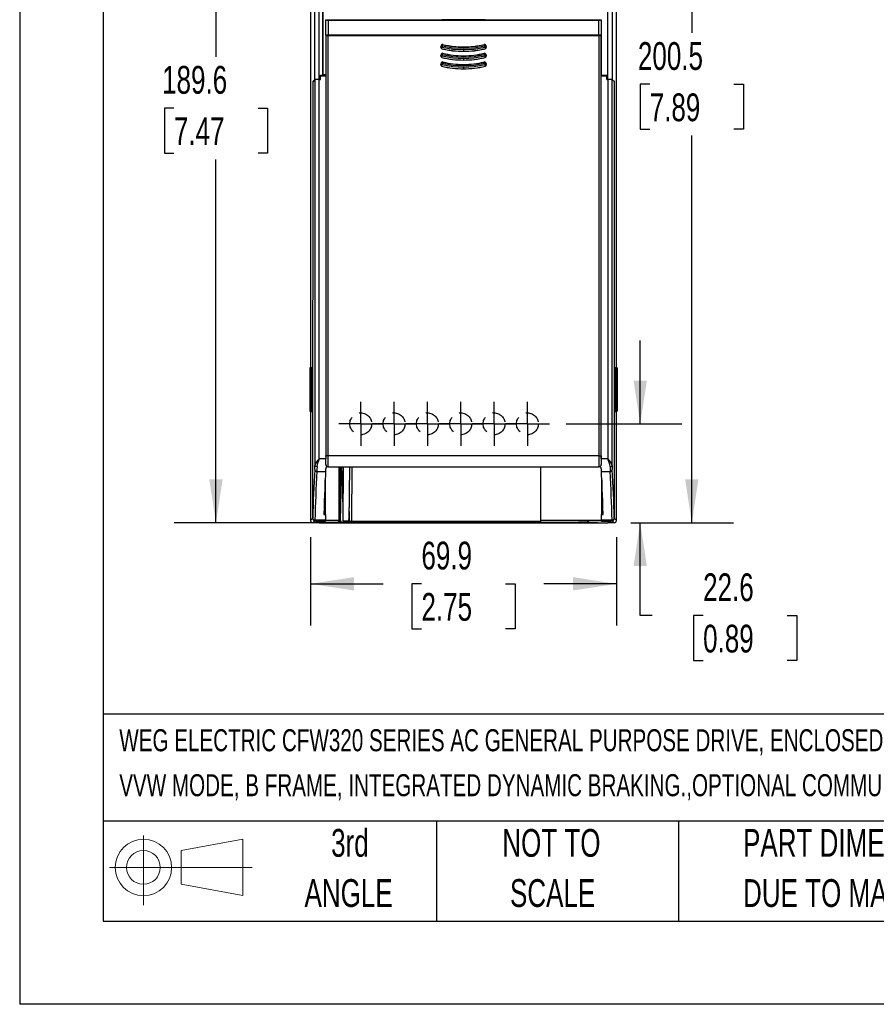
# Model space of a CAD drawing. Header units: millimetres. Extents: x 0 to 838, y 0 to 648.
# Tile 1 of 45: x 0 to 196, y 0 to 225. Entities that reach past the tile are written whole.
import ezdxf

# ---------------------------------------------------------------- set-up
doc = ezdxf.new("R2010")
doc.units = ezdxf.units.MM
doc.header["$LTSCALE"] = 3
doc.linetypes.add('CENTERX2', pattern=[20.32, 12.7, -2.54, 2.54, -2.54])
doc.linetypes.add('HIDDEN', pattern=[1.905, 1.27, -0.635])
for name, color, linetype in [('CENTER', 40, 'CENTERX2'), ('HIDDEN', 102, 'HIDDEN'), ('SLD-DEFPOINTS', 7, 'Continuous')]:
    doc.layers.add(name, color=color, linetype=linetype)
doc.layers.add('DIMENSIONS', color=140, linetype='Continuous', lineweight=25)
doc.layers.add('TEXT', color=140, linetype='Continuous', lineweight=25)
doc.styles.add('SLDTEXTSTYLE0', font='TXT', dxfattribs={"width": 0.7})
doc.dimstyles.new('SLDDIMSTYLE0', dxfattribs={"dimtxt": 6.474023, "dimasz": 9.906, "dimexe": 0, "dimexo": 0.0625, "dimgap": 1.618506, "dimtad": 0, "dimtih": 1, "dimtoh": 1, "dimrnd": 1e-09, "dimzin": 12, "dimdsep": 46, "dimtxsty": 'SLDTEXTSTYLE0', "dimsah": 1, "dimcen": 0.09, "dimadec": 0, "dimazin": 3, "dimtfac": 1, "dimtofl": 0, "dimtmove": 0, "dimatfit": 3, "dimfxl": 0, "dimfrac": 2, "dimtolj": 1, "dimtzin": 12, "dimarcsym": 0})
doc.dimstyles.new('SLDDIMSTYLE1', dxfattribs={"dimtxt": 6.474023, "dimasz": 9.906, "dimexe": 0, "dimexo": 0.0625, "dimgap": 1.618506, "dimtad": 0, "dimtih": 1, "dimtoh": 1, "dimrnd": 1e-09, "dimzin": 12, "dimdsep": 46, "dimtxsty": 'SLDTEXTSTYLE0', "dimsah": 1, "dimcen": 0.09, "dimadec": 0, "dimazin": 3, "dimtfac": 1, "dimtmove": 0, "dimatfit": 0, "dimfxl": 0, "dimfrac": 2, "dimtolj": 1, "dimtzin": 12, "dimarcsym": 0})

# ---------------------------------------------------------------- blocks, each defined once
blk = doc.blocks.new('Block11')
at = {"color": 7, "linetype": 'Continuous', "lineweight": 18}
for p, q in [((7.77, 15.93), (7.77, 0)), ((16.44, 12.5), (30.53, 15.1)), ((30.53, 15.1), (30.53, 2.19)), ((16.44, 4.79), (16.44, 12.5)), ((0, 8.65), (32.62, 8.65)), ((16.44, 4.79), (30.53, 2.19))]:
    blk.add_line(p, q, dxfattribs=at)
for radius in [6.45, 3.86]:
    blk.add_circle((7.77, 8.65), radius, dxfattribs=at)
blk = doc.blocks.new('Block12')
at = {"layer": 'SLD-DEFPOINTS'}
blk.add_blockref('Block11', (0, 0), dxfattribs=at)
blk = doc.blocks.new('SW_NOTE_0')
at = {"layer": 'TEXT', "color": 0, "linetype": 'CENTERX2', "lineweight": 18, "attachment_point": 1, "style": 'SLDTEXTSTYLE0'}
for s, insert, char_height in [('WEG ELECTRIC CFW320 SERIES AC GENERAL PURPOSE DRIVE, ENCLOSED, 460 VAC, 2HP WITH 3-PHASE INPUT, SVC, V/Hz OR', (0, 6.49), 5.03477), ('VVW MODE, B FRAME, INTEGRATED DYNAMIC BRAKING.,OPTIONAL COMMUNICATION AND I/O MODULES AVAILABLE', (0, -3.79), 5.0348)]:
    blk.add_mtext(s, dxfattribs=dict(at, insert=insert, char_height=char_height))
blk = doc.blocks.new('SW_NOTE_0_3')
at = {"layer": 'TEXT', "color": 0, "linetype": 'CENTERX2', "lineweight": 18, "char_height": 6.35, "attachment_point": 1, "style": 'SLDTEXTSTYLE0'}
for s, insert in [('PART DIMENSIONS MAY DIFFER SLIGHTLY', (0, 8.19)), ("DUE TO MANUFACTURER'S VARIANCES", (0, -3.28))]:
    blk.add_mtext(s, dxfattribs=dict(at, insert=insert))
blk = doc.blocks.new('SW_NOTE_0_4')
at = {"layer": 'TEXT', "color": 0, "linetype": 'CENTERX2', "lineweight": 18, "char_height": 6.35, "attachment_point": 2, "style": 'SLDTEXTSTYLE0'}
for s, insert in [('NOT TO', (15.78, 8.19)), ('SCALE', (16.06, -3.28))]:
    blk.add_mtext(s, dxfattribs=dict(at, insert=insert))
blk = doc.blocks.new('SW_NOTE_0_5')
at = {"layer": 'TEXT', "color": 0, "linetype": 'CENTERX2', "lineweight": 18, "char_height": 6.35, "attachment_point": 2, "style": 'SLDTEXTSTYLE0'}
for s, insert in [('3rd', (6.95, 8.19)), ('ANGLE', (6.65, -3.28))]:
    blk.add_mtext(s, dxfattribs=dict(at, insert=insert))
blk = doc.blocks.new('_D')
at = {"layer": 'DIMENSIONS'}
for p, q in [((107.22, 299.76), (35.35, 299.76)), ((44.87, 299.76), (44.87, 216.69)), ((35.25, 204.95), (33.08, 204.95)), ((33.08, 204.95), (33.08, 194.66)), ((54.49, 204.95), (56.67, 204.95)), ((56.67, 204.95), (56.67, 194.66)), ((33.08, 194.66), (35.25, 194.66)), ((56.67, 194.66), (54.49, 194.66)), ((44.87, 110.14), (44.87, 193.21)), ((132.12, 110.14), (35.35, 110.14))]:
    blk.add_line(p, q, dxfattribs=at)
for points in [[(44.87, 299.76), (43.35, 289.85), (46.4, 289.85)], [(44.87, 110.14), (46.4, 120.05), (43.35, 120.05)]]:
    blk.add_solid(points, dxfattribs=at)
at = {"layer": 'DIMENSIONS', "char_height": 6.35, "attachment_point": 1, "style": 'SLDTEXTSTYLE0'}
for s, insert in [('189.6', (32.56, 214.59)), ('7.47', (35.25, 202.85))]:
    blk.add_mtext(s, dxfattribs=dict(at, insert=insert))
blk = doc.blocks.new('_D_1')
at = {"layer": 'DIMENSIONS'}
for p, q in [((141.85, 132.74), (141.85, 151.79)), ((124.92, 132.74), (151.38, 132.74)), ((139.74, 110.14), (151.38, 110.14)), ((141.85, 88.92), (141.85, 110.14)), ((144.56, 88.92), (141.85, 88.92)), ((156.23, 88.92), (154.05, 88.92)), ((154.05, 88.92), (154.05, 78.63)), ((175.47, 88.92), (177.64, 88.92)), ((177.64, 88.92), (177.64, 78.63)), ((154.05, 78.63), (156.23, 78.63)), ((177.64, 78.63), (175.47, 78.63))]:
    blk.add_line(p, q, dxfattribs=at)
for points in [[(141.85, 132.74), (143.38, 142.65), (140.33, 142.65)], [(141.85, 110.14), (140.33, 100.23), (143.38, 100.23)]]:
    blk.add_solid(points, dxfattribs=at)
at = {"layer": 'DIMENSIONS', "char_height": 6.35, "attachment_point": 1, "style": 'SLDTEXTSTYLE0'}
for s, insert in [('22.6', (156.23, 98.55)), ('0.89', (156.23, 86.81))]:
    blk.add_mtext(s, dxfattribs=dict(at, insert=insert))
blk = doc.blocks.new('_D_2')
at = {"layer": 'DIMENSIONS'}
for p, q in [((66.49, 106.83), (66.49, 86.64)), ((136.43, 106.83), (136.43, 86.64)), ((66.49, 96.16), (83.07, 96.16)), ((91.84, 96.16), (89.67, 96.16)), ((89.67, 96.16), (89.67, 85.87)), ((111.08, 96.16), (113.25, 96.16)), ((113.25, 96.16), (113.25, 85.87)), ((136.43, 96.16), (119.85, 96.16)), ((89.67, 85.87), (91.84, 85.87)), ((113.25, 85.87), (111.08, 85.87))]:
    blk.add_line(p, q, dxfattribs=at)
for points in [[(66.49, 96.16), (76.4, 94.64), (76.4, 97.68)], [(136.43, 96.16), (126.52, 97.68), (126.52, 94.64)]]:
    blk.add_solid(points, dxfattribs=at)
at = {"layer": 'DIMENSIONS', "char_height": 6.35, "attachment_point": 1, "style": 'SLDTEXTSTYLE0'}
for s, insert in [('69.9', (91.84, 105.8)), ('2.75', (91.84, 94.06))]:
    blk.add_mtext(s, dxfattribs=dict(at, insert=insert))
blk = doc.blocks.new('_D_3')
at = {"layer": 'DIMENSIONS'}
for p, q in [((111.97, 310.66), (163.17, 310.66)), ((153.64, 310.66), (153.64, 222.14)), ((144.02, 210.4), (141.85, 210.4)), ((141.85, 210.4), (141.85, 200.11)), ((163.26, 210.4), (165.44, 210.4)), ((165.44, 210.4), (165.44, 200.11)), ((141.85, 200.11), (144.02, 200.11)), ((153.64, 110.14), (153.64, 198.66)), ((165.44, 200.11), (163.26, 200.11)), ((139.74, 110.14), (163.17, 110.14))]:
    blk.add_line(p, q, dxfattribs=at)
for points in [[(153.64, 310.66), (152.12, 300.75), (155.17, 300.75)], [(153.64, 110.14), (155.17, 120.05), (152.12, 120.05)]]:
    blk.add_solid(points, dxfattribs=at)
at = {"layer": 'DIMENSIONS', "char_height": 6.35, "attachment_point": 1, "style": 'SLDTEXTSTYLE0'}
for s, insert in [('200.5', (141.33, 220.03)), ('7.89', (144.02, 208.3))]:
    blk.add_mtext(s, dxfattribs=dict(at, insert=insert))
blk = doc.blocks.new('SW_CENTERMARKSYMBOL_6')
at = {"layer": 'CENTER', "color": 0}
for p, q in [((0, 2.54), (0, 5.04)), ((0, 0), (0, 2.54)), ((-2.54, 0), (-5.04, 0)), ((0, 0), (-2.54, 0)), ((0, 0), (0, -2.54)), ((0, 0), (2.54, 0)), ((2.54, 0), (5.04, 0)), ((0, -2.54), (0, -5.04))]:
    blk.add_line(p, q, dxfattribs=at)
blk = doc.blocks.new('SW_CENTERMARKSYMBOL_7')
at = {"layer": 'CENTER', "color": 0}
for p, q in [((0, 2.54), (0, 5.04)), ((0, 0), (0, 2.54)), ((-2.54, 0), (-5.04, 0)), ((0, 0), (-2.54, 0)), ((0, 0), (0, -2.54)), ((0, 0), (2.54, 0)), ((2.54, 0), (5.04, 0)), ((0, -2.54), (0, -5.04))]:
    blk.add_line(p, q, dxfattribs=at)
blk = doc.blocks.new('SW_CENTERMARKSYMBOL_8')
at = {"layer": 'CENTER', "color": 0}
for p, q in [((0, 2.54), (0, 5.04)), ((0, 0), (0, 2.54)), ((-2.54, 0), (-5.04, 0)), ((0, 0), (-2.54, 0)), ((0, 0), (0, -2.54)), ((0, 0), (2.54, 0)), ((2.54, 0), (5.04, 0)), ((0, -2.54), (0, -5.04))]:
    blk.add_line(p, q, dxfattribs=at)
blk = doc.blocks.new('SW_CENTERMARKSYMBOL_9')
at = {"layer": 'CENTER', "color": 0}
for p, q in [((0, 2.54), (0, 5.04)), ((0, 0), (0, 2.54)), ((-2.54, 0), (-5.04, 0)), ((0, 0), (-2.54, 0)), ((0, 0), (0, -2.54)), ((0, 0), (2.54, 0)), ((2.54, 0), (5.04, 0)), ((0, -2.54), (0, -5.04))]:
    blk.add_line(p, q, dxfattribs=at)
blk = doc.blocks.new('SW_CENTERMARKSYMBOL_10')
at = {"layer": 'CENTER', "color": 0}
for p, q in [((0, 2.54), (0, 5.04)), ((0, 0), (0, 2.54)), ((-2.54, 0), (-5.04, 0)), ((0, 0), (-2.54, 0)), ((0, 0), (0, -2.54)), ((0, 0), (2.54, 0)), ((2.54, 0), (5.04, 0)), ((0, -2.54), (0, -5.04))]:
    blk.add_line(p, q, dxfattribs=at)
blk = doc.blocks.new('SW_CENTERMARKSYMBOL_11')
at = {"layer": 'CENTER', "color": 0}
for p, q in [((0, 2.54), (0, 5.04)), ((0, 0), (0, 2.54)), ((-2.54, 0), (-5.04, 0)), ((0, 0), (-2.54, 0)), ((0, 0), (0, -2.54)), ((0, 0), (2.54, 0)), ((2.54, 0), (5.04, 0)), ((0, -2.54), (0, -5.04))]:
    blk.add_line(p, q, dxfattribs=at)

msp = doc.modelspace()

# ---------------------------------------------------------------- linework, layer by layer
at = {"color": 7, "linetype": 'Continuous'}
for p in [(0.007, 647.708), (838.207, 0.008)]:
    msp.add_line(p, (0.007, 0.008), dxfattribs=at)
for p, q in [((66.49, 286.643), (66.49, 145.517)), ((136.429, 145.517), (136.429, 286.643)), ((69.285, 212.523), (69.285, 271.744)), ((69.303, 271.743), (69.303, 212.541)), ((67.468, 211.493), (67.468, 252.359)), ((68.468, 211.51), (68.472, 252.851)), ((134.451, 211.51), (134.449, 252.608)), ((135.451, 252.359), (135.451, 211.493)), ((132.38, 225.228), (132.38, 225.102)), ((69.977, 225.102), (69.995, 225.093)), ((69.977, 225.102), (96.477, 225.102)), ((69.977, 221.619), (69.977, 225.102)), ((69.995, 221.628), (69.995, 225.093)), ((70.495, 225.089), (70.495, 221.632)), ((70.495, 225.089), (132.425, 225.089)), ((96.49, 225.095), (96.477, 225.102)), ((106.429, 225.095), (96.49, 225.095)), ((106.442, 225.102), (106.429, 225.095)), ((106.442, 225.102), (132.38, 225.102)), ((132.38, 225.11), (132.96, 225.11)), ((132.425, 221.632), (132.425, 225.089)), ((132.925, 225.093), (132.96, 225.11)), ((132.925, 225.093), (132.925, 221.628)), ((132.96, 225.11), (132.96, 221.61)), ((69.977, 221.619), (69.995, 221.628)), ((96.477, 221.619), (69.977, 221.619)), ((70.007, 221.552), (70.025, 221.543)), ((70.025, 221.543), (70.025, 125.447)), ((132.425, 221.632), (70.495, 221.632)), ((70.525, 125.447), (70.525, 221.539)), ((70.525, 221.539), (132.395, 221.539)), ((97.442, 221.552), (82.477, 221.552)), ((96.477, 221.619), (96.482, 221.622)), ((96.482, 221.622), (106.437, 221.622)), ((120.442, 221.552), (105.477, 221.552)), ((106.437, 221.622), (106.442, 221.619)), ((132.38, 221.619), (106.442, 221.619)), ((132.38, 221.552), (132.38, 221.619)), ((132.38, 221.602), (132.951, 221.602)), ((132.93, 221.56), (132.38, 221.56)), ((132.395, 221.539), (132.395, 125.447)), ((132.895, 221.543), (132.93, 221.56)), ((132.895, 125.447), (132.895, 221.543)), ((132.96, 221.61), (132.925, 221.628)), ((132.93, 212.36), (132.93, 221.56)), ((132.96, 221.61), (132.951, 221.602)), ((132.951, 212.493), (132.951, 221.602)), ((132.96, 221.61), (132.96, 212.51)), ((96.385, 219.272), (96.285, 218.884)), ((96.299, 218.893), (96.285, 218.884)), ((96.299, 218.893), (96.393, 219.259)), ((96.589, 218.818), (96.299, 218.893)), ((96.393, 219.259), (96.385, 219.272)), ((96.683, 219.184), (96.393, 219.259)), ((96.504, 218.518), (96.518, 218.526)), ((96.518, 218.526), (96.589, 218.818)), ((96.683, 219.184), (96.589, 218.818)), ((96.683, 219.184), (96.754, 219.475)), ((96.754, 219.475), (96.746, 219.489)), ((101.46, 218.925), (101.46, 218.914)), ((106.173, 219.489), (106.165, 219.475)), ((106.236, 219.184), (106.165, 219.475)), ((106.236, 219.184), (106.33, 218.818)), ((106.33, 218.818), (106.62, 218.893)), ((106.401, 218.526), (106.415, 218.518)), ((106.526, 219.259), (106.534, 219.272)), ((106.526, 219.259), (106.62, 218.893)), ((106.634, 218.884), (106.534, 219.272)), ((106.62, 218.893), (106.634, 218.884)), ((96.385, 217.272), (96.285, 216.884)), ((96.299, 216.893), (96.285, 216.884)), ((96.299, 216.893), (96.393, 217.259)), ((96.589, 216.818), (96.299, 216.893)), ((96.393, 217.259), (96.385, 217.272)), ((96.683, 217.184), (96.393, 217.259)), ((96.504, 216.518), (96.518, 216.526)), ((96.518, 216.526), (96.589, 216.818)), ((96.683, 217.184), (96.589, 216.818)), ((96.683, 217.184), (96.754, 217.475)), ((96.754, 217.475), (96.746, 217.489)), ((101.46, 216.925), (101.46, 216.914)), ((106.173, 217.489), (106.165, 217.475)), ((106.236, 217.184), (106.165, 217.475)), ((106.236, 217.184), (106.33, 216.818)), ((106.33, 216.818), (106.62, 216.893)), ((106.401, 216.526), (106.415, 216.518)), ((106.526, 217.259), (106.534, 217.272)), ((106.526, 217.259), (106.62, 216.893)), ((106.634, 216.884), (106.534, 217.272)), ((106.62, 216.893), (106.634, 216.884)), ((96.385, 215.272), (96.285, 214.884)), ((96.299, 214.893), (96.285, 214.884)), ((96.299, 214.893), (96.393, 215.259)), ((96.589, 214.818), (96.299, 214.893)), ((96.393, 215.259), (96.385, 215.272)), ((96.683, 215.184), (96.393, 215.259)), ((96.504, 214.518), (96.518, 214.526)), ((96.518, 214.526), (96.589, 214.818)), ((96.683, 215.184), (96.589, 214.818)), ((96.683, 215.184), (96.754, 215.475)), ((96.754, 215.475), (96.746, 215.489)), ((101.46, 214.925), (101.46, 214.914)), ((106.173, 215.489), (106.165, 215.475)), ((106.236, 215.184), (106.165, 215.475)), ((106.236, 215.184), (106.33, 214.818)), ((106.33, 214.818), (106.62, 214.893)), ((106.401, 214.526), (106.415, 214.518)), ((106.526, 215.259), (106.534, 215.272)), ((106.526, 215.259), (106.62, 214.893)), ((106.634, 214.884), (106.534, 215.272)), ((106.62, 214.893), (106.634, 214.884)), ((68.731, 211.51), (68.735, 212.51)), ((68.734, 212.338), (68.735, 212.339)), ((68.735, 212.51), (69.96, 212.51)), ((68.735, 212.463), (69.99, 212.463)), ((68.735, 212.339), (69.99, 212.36)), ((68.735, 211.51), (68.735, 212.339)), ((68.826, 212.368), (68.826, 212.463)), ((69.108, 212.368), (68.826, 212.368)), ((69.225, 212.463), (69.107, 212.345)), ((69.108, 212.368), (69.203, 212.463)), ((69.303, 212.541), (69.285, 212.523)), ((69.96, 212.523), (69.285, 212.523)), ((69.285, 212.463), (69.285, 212.348)), ((69.303, 212.541), (70.007, 212.541)), ((69.96, 212.523), (69.968, 212.506)), ((69.96, 212.51), (69.96, 212.523)), ((69.968, 212.493), (69.96, 212.51)), ((69.99, 212.506), (69.968, 212.506)), ((69.968, 212.493), (69.968, 212.506)), ((69.99, 212.493), (69.968, 212.493)), ((69.99, 212.523), (69.99, 212.36)), ((69.99, 212.36), (69.99, 124.74)), ((132.951, 212.493), (132.93, 212.493)), ((132.93, 212.463), (134.184, 212.463)), ((132.93, 124.74), (132.93, 212.36)), ((132.93, 212.36), (134.184, 212.339)), ((132.951, 212.493), (132.96, 212.51)), ((132.96, 212.51), (134.184, 212.51)), ((133.634, 212.348), (133.634, 212.463)), ((134.093, 212.368), (133.634, 212.368)), ((134.093, 212.463), (134.093, 212.368)), ((134.188, 211.51), (134.184, 212.51)), ((134.184, 212.339), (134.184, 211.51)), ((134.184, 212.339), (134.185, 212.338)), ((66.979, 211.005), (66.964, 111.115)), ((66.98, 210.983), (66.964, 111.115)), ((67.468, 211.493), (66.979, 211.005)), ((66.979, 211.005), (66.992, 211.005)), ((67.468, 211.471), (66.98, 210.983)), ((66.992, 211.005), (67.001, 211.005)), ((66.992, 211.005), (66.992, 211.005)), ((66.992, 211.005), (66.992, 210.996)), ((66.992, 211.005), (66.992, 210.995)), ((67.468, 211.471), (67.468, 123.252)), ((68.468, 211.506), (68.735, 211.51)), ((68.468, 211.51), (68.731, 211.51)), ((68.468, 124.74), (68.468, 211.506)), ((68.731, 211.51), (68.731, 211.51)), ((134.184, 211.51), (134.451, 211.506)), ((134.188, 211.51), (134.451, 211.51)), ((134.189, 211.51), (134.188, 211.51)), ((134.451, 211.506), (134.451, 124.74)), ((135.451, 211.493), (135.94, 211.005)), ((135.451, 123.252), (135.451, 211.471)), ((135.94, 210.983), (135.451, 211.471)), ((135.918, 211.005), (135.927, 211.005)), ((135.927, 211.005), (135.94, 211.005)), ((135.927, 211.005), (135.927, 211.005)), ((135.927, 210.996), (135.927, 211.005)), ((135.927, 210.995), (135.927, 211.005)), ((135.955, 111.115), (135.94, 211.005)), ((135.955, 111.115), (135.94, 210.983)), ((66.627, 145.517), (66.36, 145.517)), ((66.36, 145.517), (66.369, 145.508)), ((66.36, 145.517), (66.36, 135.643)), ((66.369, 145.508), (66.644, 145.5)), ((66.369, 135.652), (66.369, 145.508)), ((66.611, 145.517), (66.611, 145.73)), ((66.611, 145.73), (66.663, 145.73)), ((66.623, 145.73), (66.623, 145.517)), ((66.627, 145.517), (66.644, 145.5)), ((66.644, 145.5), (66.644, 135.66)), ((66.663, 145.73), (66.663, 135.43)), ((136.256, 145.73), (136.309, 145.73)), ((136.256, 135.43), (136.256, 145.73)), ((136.276, 145.5), (136.292, 145.517)), ((136.276, 145.5), (136.551, 145.508)), ((136.276, 135.66), (136.276, 145.5)), ((136.56, 145.517), (136.292, 145.517)), ((136.296, 145.517), (136.296, 145.73)), ((136.309, 145.73), (136.309, 145.517)), ((136.56, 145.517), (136.551, 145.508)), ((136.551, 145.508), (136.551, 135.652)), ((136.56, 135.643), (136.56, 145.517)), ((66.36, 135.643), (66.369, 135.652)), ((66.36, 135.643), (66.627, 135.643)), ((66.644, 135.66), (66.369, 135.652)), ((66.49, 135.643), (66.49, 110.641)), ((66.611, 135.43), (66.611, 135.643)), ((66.663, 135.43), (66.611, 135.43)), ((66.623, 135.643), (66.623, 135.43)), ((66.644, 135.66), (66.627, 135.643)), ((136.309, 135.43), (136.256, 135.43)), ((136.292, 135.643), (136.276, 135.66)), ((136.551, 135.652), (136.276, 135.66)), ((136.292, 135.643), (136.56, 135.643)), ((136.296, 135.43), (136.296, 135.643)), ((136.309, 135.643), (136.309, 135.43)), ((136.429, 110.641), (136.429, 135.643)), ((136.56, 135.643), (136.551, 135.652)), ((69.99, 124.74), (68.468, 124.74)), ((70.525, 125.447), (70.025, 125.447)), ((132.395, 125.447), (70.525, 125.447)), ((132.395, 125.447), (132.895, 125.447)), ((134.451, 124.74), (132.93, 124.74)), ((67.944, 121.837), (69.946, 121.837)), ((69.984, 123.442), (69.99, 123.448)), ((70.49, 122.948), (70.479, 122.937)), ((70.479, 122.937), (132.44, 122.937)), ((70.49, 122.948), (132.429, 122.948)), ((73.063, 110.614), (73.063, 122.937)), ((73.28, 122.937), (73.075, 111.082)), ((73.49, 117.381), (73.587, 122.996)), ((73.857, 122.994), (73.784, 117.376)), ((73.931, 110.575), (74.039, 122.937)), ((75.364, 122.937), (75.256, 110.552)), ((75.344, 110.523), (75.452, 122.937)), ((75.344, 110.553), (75.452, 122.937)), ((75.952, 122.937), (75.844, 110.509)), ((119.045, 122.937), (119.045, 110.614)), ((132.44, 122.937), (132.429, 122.948)), ((132.929, 123.448), (132.935, 123.442)), ((132.973, 121.837), (134.975, 121.837)), ((69.835, 116.641), (69.836, 119.943)), ((69.85, 120.223), (69.85, 112.036)), ((133.069, 112.036), (133.069, 120.223)), ((133.083, 119.943), (133.084, 116.641)), ((73.369, 110.587), (73.49, 117.381)), ((69.691, 116.641), (69.835, 116.641)), ((133.084, 116.641), (133.229, 116.641)), ((69.557, 112.69), (69.74, 112.69)), ((69.739, 112.036), (69.74, 112.69)), ((75.344, 112.736), (75.344, 110.27)), ((133.18, 112.69), (133.18, 112.036)), ((133.363, 112.69), (133.18, 112.69)), ((66.964, 111.115), (66.49, 110.641)), ((66.964, 111.115), (66.995, 111.146)), ((67.464, 110.615), (66.99, 110.141)), ((67.464, 110.615), (67.495, 110.646)), ((67.814, 110.615), (67.464, 110.615)), ((67.772, 110.615), (67.464, 110.615)), ((69.9, 110.724), (67.495, 110.724)), ((67.495, 110.724), (67.495, 110.646)), ((67.495, 110.646), (69.895, 110.646)), ((67.647, 110.49), (67.772, 110.615)), ((67.647, 110.49), (69.921, 110.49)), ((67.698, 110.498), (67.814, 110.615)), ((69.747, 110.498), (67.698, 110.498)), ((67.772, 110.615), (67.772, 110.615)), ((69.537, 112.036), (69.937, 112.036)), ((69.895, 110.646), (69.747, 110.498)), ((69.921, 110.503), (69.752, 110.503)), ((73.063, 110.614), (69.863, 110.614)), ((69.921, 110.503), (70.021, 110.603)), ((70.019, 110.589), (69.921, 110.49)), ((69.921, 110.503), (69.921, 110.49)), ((70.021, 110.603), (70.019, 110.589)), ((72.775, 110.589), (70.019, 110.589)), ((70.021, 110.603), (72.774, 110.603)), ((72.774, 110.603), (72.775, 110.589)), ((73.072, 110.289), (72.775, 110.589)), ((72.861, 110.601), (73.159, 110.302)), ((73.369, 110.305), (73.063, 110.614)), ((73.075, 110.883), (73.369, 110.587)), ((73.369, 110.587), (73.369, 110.305)), ((73.931, 110.575), (75.256, 110.552)), ((75.344, 110.231), (75.676, 110.388)), ((75.844, 110.509), (75.686, 110.509)), ((75.844, 110.509), (119.045, 110.509)), ((133.056, 110.614), (119.045, 110.614)), ((119.045, 110.614), (119.045, 110.23)), ((129.761, 110.302), (130.058, 110.601)), ((130.144, 110.589), (129.847, 110.289)), ((130.144, 110.589), (130.145, 110.603)), ((132.9, 110.589), (130.144, 110.589)), ((130.145, 110.603), (132.899, 110.603)), ((130.145, 110.603), (130.145, 110.603)), ((132.899, 110.603), (132.999, 110.503)), ((132.899, 110.603), (132.9, 110.589)), ((132.998, 110.49), (132.9, 110.589)), ((132.982, 112.036), (133.382, 112.036)), ((132.999, 110.503), (132.998, 110.49)), ((132.998, 110.49), (135.272, 110.49)), ((132.999, 110.503), (133.167, 110.503)), ((135.424, 110.724), (133.019, 110.724)), ((133.024, 110.646), (135.424, 110.646)), ((133.172, 110.498), (133.024, 110.646)), ((133.172, 110.498), (135.222, 110.498)), ((135.455, 110.615), (135.105, 110.615)), ((135.105, 110.615), (135.222, 110.498)), ((135.148, 110.615), (135.455, 110.615)), ((135.148, 110.615), (135.148, 110.615)), ((135.148, 110.615), (135.272, 110.49)), ((135.424, 110.646), (135.424, 110.724)), ((135.424, 110.646), (135.455, 110.615)), ((135.929, 110.141), (135.455, 110.615)), ((135.924, 111.146), (135.955, 111.115)), ((135.955, 111.115), (136.429, 110.641)), ((68.481, 110.141), (66.99, 110.141)), ((68.481, 110.141), (134.438, 110.141)), ((75.344, 110.27), (73.369, 110.305)), ((73.672, 110.293), (73.719, 110.293)), ((73.672, 110.293), (73.672, 110.279)), ((73.719, 110.279), (73.672, 110.279)), ((73.719, 110.293), (73.719, 110.279)), ((73.78, 110.292), (73.719, 110.279)), ((75.044, 110.256), (73.719, 110.279)), ((73.78, 110.292), (75.105, 110.269)), ((75.105, 110.269), (75.044, 110.256)), ((75.044, 110.226), (75.044, 110.256)), ((75.13, 110.268), (75.13, 110.239)), ((75.344, 110.23), (75.344, 110.27)), ((119.045, 110.23), (75.344, 110.23)), ((75.844, 110.212), (75.591, 110.213)), ((75.844, 110.226), (127.045, 110.226)), ((75.844, 110.226), (75.844, 110.212)), ((127.045, 110.212), (75.844, 110.212)), ((127.045, 110.226), (127.045, 110.212)), ((127.759, 110.239), (127.759, 110.268)), ((127.784, 110.269), (129.109, 110.292)), ((127.784, 110.269), (127.845, 110.256)), ((129.17, 110.279), (127.845, 110.256)), ((127.845, 110.256), (127.845, 110.226)), ((129.109, 110.292), (129.17, 110.279)), ((129.17, 110.293), (129.247, 110.293)), ((129.17, 110.293), (129.17, 110.279)), ((129.247, 110.279), (129.17, 110.279)), ((135.929, 110.141), (134.438, 110.141))]:
    msp.add_line(p, q)
at = {"flags": 128}
for points in [[(101.46, 218.236), (99.007, 218.382), (96.589, 218.818)], [(96.683, 219.184), (99.055, 218.757), (101.46, 218.614)], [(101.46, 218.614), (103.865, 218.757), (106.236, 219.184)], [(101.46, 218.614), (101.46, 218.671), (101.46, 218.726), (101.46, 218.776), (101.46, 218.821), (101.46, 218.858), (101.46, 218.887), (101.46, 218.906), (101.46, 218.914)], [(106.33, 218.818), (103.912, 218.382), (101.46, 218.236)], [(106.236, 219.184), (106.291, 219.198), (106.343, 219.212), (106.392, 219.224), (106.436, 219.236), (106.472, 219.245), (106.5, 219.252), (106.518, 219.257), (106.526, 219.259)], [(106.33, 218.818), (106.348, 218.742), (106.362, 218.683), (106.379, 218.617), (106.388, 218.578), (106.395, 218.55), (106.401, 218.526)], [(101.46, 216.236), (99.007, 216.382), (96.589, 216.818)], [(96.683, 217.184), (99.055, 216.757), (101.46, 216.614)], [(101.46, 218.236), (101.46, 218.18), (101.46, 218.125), (101.46, 218.074), (101.46, 218.03), (101.46, 217.992), (101.46, 217.964), (101.46, 217.945), (101.46, 217.937)], [(101.46, 216.614), (103.865, 216.757), (106.236, 217.184)], [(101.46, 216.614), (101.46, 216.671), (101.46, 216.726), (101.46, 216.776), (101.46, 216.821), (101.46, 216.858), (101.46, 216.887), (101.46, 216.906), (101.46, 216.914)], [(106.33, 216.818), (103.912, 216.382), (101.46, 216.236)], [(101.46, 216.236), (101.46, 216.18), (101.46, 216.125), (101.46, 216.074), (101.46, 216.03), (101.46, 215.992), (101.46, 215.964), (101.46, 215.945), (101.46, 215.937)], [(106.236, 217.184), (106.291, 217.198), (106.343, 217.212), (106.392, 217.224), (106.436, 217.236), (106.472, 217.245), (106.5, 217.252), (106.518, 217.257), (106.526, 217.259)], [(106.33, 216.818), (106.348, 216.742), (106.362, 216.683), (106.379, 216.617), (106.388, 216.578), (106.395, 216.55), (106.401, 216.526)], [(101.46, 214.236), (99.007, 214.382), (96.589, 214.818)], [(96.683, 215.184), (99.055, 214.757), (101.46, 214.614)], [(101.46, 214.614), (103.865, 214.757), (106.236, 215.184)], [(101.46, 214.614), (101.46, 214.671), (101.46, 214.726), (101.46, 214.776), (101.46, 214.821), (101.46, 214.858), (101.46, 214.887), (101.46, 214.906), (101.46, 214.914)], [(106.33, 214.818), (103.912, 214.382), (101.46, 214.236)], [(101.46, 214.236), (101.46, 214.18), (101.46, 214.125), (101.46, 214.074), (101.46, 214.03), (101.46, 213.992), (101.46, 213.964), (101.46, 213.945), (101.46, 213.937)], [(106.236, 215.184), (106.291, 215.198), (106.343, 215.212), (106.392, 215.224), (106.436, 215.236), (106.472, 215.245), (106.5, 215.252), (106.518, 215.257), (106.526, 215.259)], [(106.33, 214.818), (106.348, 214.742), (106.362, 214.683), (106.379, 214.617), (106.388, 214.578), (106.395, 214.55), (106.401, 214.526)], [(67.444, 122.321), (67.457, 122.668), (67.468, 123.252)], [(67.968, 122.954), (67.871, 122.96), (67.778, 122.978), (67.692, 123.006), (67.617, 123.043), (67.555, 123.088), (67.508, 123.139), (67.479, 123.194), (67.468, 123.252)], [(67.968, 122.954), (67.958, 122.303), (67.944, 121.837)], [(73.065, 122.937), (73.067, 115.848), (73.069, 112.657), (73.07, 111.667), (73.071, 111.081)], [(73.49, 117.381), (73.539, 119.69), (73.593, 121.308), (73.62, 121.767), (73.633, 121.909), (73.647, 121.992), (73.652, 122.009), (73.655, 122.013), (73.656, 122.015), (73.657, 122.016), (73.658, 122.016), (73.66, 122.015), (73.661, 122.014), (73.662, 122.013), (73.667, 122), (73.677, 121.945), (73.687, 121.85), (73.755, 119.715), (73.784, 117.376)], [(134.951, 122.954), (135.048, 122.96), (135.141, 122.978), (135.227, 123.006), (135.302, 123.043), (135.365, 123.088), (135.411, 123.139), (135.44, 123.194), (135.451, 123.252)], [(134.951, 122.954), (134.961, 122.303), (134.975, 121.837)], [(135.451, 123.252), (135.462, 122.668), (135.475, 122.321)], [(73.784, 117.375), (73.852, 112.34), (73.891, 111.016), (73.911, 110.686), (73.921, 110.603), (73.926, 110.582), (73.929, 110.577), (73.93, 110.575), (73.931, 110.575), (73.931, 110.575)], [(75.256, 110.552), (75.257, 110.552), (75.257, 110.552), (75.259, 110.554), (75.261, 110.56), (75.267, 110.586), (75.278, 110.688), (75.3, 111.097), (75.344, 112.736)], [(73.072, 110.928), (73.074, 110.892), (73.075, 110.883)], [(73.075, 111.082), (73.074, 111.006), (73.074, 110.943)], [(73.074, 110.943), (73.074, 110.899), (73.075, 110.883)], [(73.672, 110.279), (73.499, 110.279), (73.341, 110.28)], [(129.247, 110.293), (129.247, 110.29), (129.247, 110.287), (129.247, 110.285), (129.247, 110.283), (129.247, 110.281), (129.247, 110.28), (129.247, 110.279), (129.247, 110.279)], [(129.578, 110.28), (129.42, 110.279), (129.247, 110.279)]]:
    msp.add_lwpolyline(points, dxfattribs=at)
for centre, radius, start, end in [((70.37, 239.691), 14.603, 268.5278, 270.48951), ((132.549, 239.691), 14.603, 269.51049, 271.4722), ((70.373, 206.718), 14.915, 89.53103, 91.45167), ((132.549, 207.03), 14.603, 88.5278, 90.48951), ((96.575, 218.809), 0.299, 165.49831, 256.37589), ((96.59, 218.818), 0.301, 165.70991, 256.19607), ((96.675, 219.198), 0.299, 76.3461, 165.5443), ((96.684, 219.183), 0.301, 76.58649, 165.33553), ((101.46, 238.925), 21, 256.35174, 283.64826), ((101.46, 238.925), 20.989, 256.3835, 270), ((101.46, 238.925), 20, 256.36811, 270), ((101.46, 238.925), 20.011, 256.39953, 270), ((101.46, 238.925), 20, 270, 283.63189), ((101.46, 238.925), 20.011, 270, 283.60047), ((101.46, 238.925), 20.989, 270, 283.6165), ((106.235, 219.183), 0.301, 14.66204, 103.41594), ((106.244, 219.198), 0.299, 14.45561, 103.65351), ((106.329, 218.818), 0.301, 283.80393, 14.29008), ((106.344, 218.809), 0.299, 283.62419, 14.5015), ((96.575, 216.809), 0.299, 165.49831, 256.37589), ((96.59, 216.818), 0.301, 165.70991, 256.19607), ((96.675, 217.198), 0.299, 76.3461, 165.5443), ((96.684, 217.183), 0.301, 76.58649, 165.33553), ((101.46, 236.925), 21, 256.35174, 283.64826), ((101.46, 236.925), 20.989, 256.3835, 270), ((101.46, 236.925), 20, 256.36811, 270), ((101.46, 236.925), 20.011, 256.39953, 270), ((101.46, 236.925), 20, 270, 283.63189), ((101.46, 236.925), 20.011, 270, 283.60047), ((101.46, 236.925), 20.989, 270, 283.6165), ((106.235, 217.183), 0.301, 14.66204, 103.41594), ((106.244, 217.198), 0.299, 14.45561, 103.65351), ((106.329, 216.818), 0.301, 283.80393, 14.29008), ((106.344, 216.809), 0.299, 283.62419, 14.5015), ((96.575, 214.809), 0.299, 165.49831, 256.37589), ((96.59, 214.818), 0.301, 165.70991, 256.19607), ((96.675, 215.198), 0.299, 76.3461, 165.5443), ((96.684, 215.183), 0.301, 76.58649, 165.33553), ((101.46, 234.925), 21, 256.35174, 283.64826), ((101.46, 234.925), 20.989, 256.3835, 270), ((101.46, 234.925), 20, 256.36811, 270), ((101.46, 234.925), 20.011, 256.39953, 270), ((101.46, 234.925), 20, 270, 283.63189), ((101.46, 234.925), 20.011, 270, 283.60047), ((101.46, 234.925), 20.989, 270, 283.6165), ((106.235, 215.183), 0.301, 14.66204, 103.41594), ((106.244, 215.198), 0.299, 14.45561, 103.65351), ((106.329, 214.818), 0.301, 283.80393, 14.29008), ((106.344, 214.809), 0.299, 283.62419, 14.5015), ((68.224, 196.588), 14.925, 89.06287, 92.90253), ((134.696, 196.588), 14.925, 87.09747, 90.93713), ((70.815, 122.083), 3.545, 131.45698, 160.75598), ((73.658, 122.324), 5.725, 155.04115, 173.68287), ((40.179, 124.959), 29.85, 357.09747, 0.93713), ((33.228, 124.709), 37.304, 357.29367, 1.13395), ((176.49, 124.802), 44.1, 179.16203, 182.41035), ((162.74, 124.959), 29.85, 179.06287, 182.90253), ((132.101, 122.081), 3.549, 19.26245, 48.52458), ((129.261, 122.324), 5.725, 6.31726, 24.95872), ((385.566, 103.958), 318.651, 176.69637, 178.70736), ((67.938, 122.331), 0.495, 181.24605, 270.62604), ((381.505, 103.618), 314.09, 176.67464, 178.70358), ((70.468, 122.435), 0.502, 89.2582, 177.17078), ((70.482, 123.434), 0.497, 179.07582, 269.13683), ((70.49, 123.448), 0.5, 180.02044, 269.97956), ((132.429, 123.448), 0.5, 270.02044, 359.97956), ((132.438, 123.433), 0.497, 270.78832, 0.99902), ((132.453, 122.437), 0.5, 2.65533, 90.9157), ((134.981, 122.331), 0.495, 269.37396, 358.75395), ((-194.26, 102.985), 329.774, 1.34467, 3.27711), ((-182.644, 103.958), 318.648, 1.29263, 3.30364), ((66.99, 110.641), 0.5, 180.00536, 269.99464), ((67.464, 111.115), 0.5, 179.9825, 270.00004), ((67.466, 111.196), 0.473, 186.07933, 273.5683), ((67.496, 111.146), 0.5, 180.02044, 269.97956), ((72.795, 109.547), 1.056, 86.37948, 91.09563), ((72.775, 110.889), 0.3, 270.01766, 286.74721), ((73.071, 111.105), 0.024, 269.35862, 279.37804), ((80.595, 111.079), 7.524, 179.98413, 181.15268), ((72.924, 110.948), 0.15, 352.32423, 357.97779), ((75.616, 112.989), 2.481, 263.71144, 271.61751), ((74.807, 110.515), 0.879, 351.67084, 359.63078), ((74.267, 112.502), 2.541, 303.68372, 308.34985), ((130.13, 109.311), 1.292, 89.32501, 93.1854), ((130.144, 110.889), 0.3, 253.25279, 269.98234), ((135.453, 111.196), 0.473, 266.4316, 353.92078), ((135.424, 111.146), 0.5, 270.02044, 359.97956), ((135.455, 111.115), 0.5, 270.0019, 0.01555), ((135.929, 110.641), 0.5, 270.00536, 359.99464), ((73.072, 110.589), 0.3, 270.01766, 286.74721), ((73.301, 113.242), 2.962, 265.57499, 270.78208), ((73.351, 112.719), 2.425, 265.45569, 270.90125), ((73.337, 110.381), 0.101, 272.12564, 300.53915), ((73.66, 135.026), 24.733, 269.37146, 270.02735), ((73.723, 106.585), 3.708, 89.11393, 90.05766), ((75.044, 110.556), 0.3, 269.99996, 286.72857), ((75.044, 110.526), 0.3, 269.99996, 286.72857), ((75.481, 116.998), 6.786, 266.30228, 270.92287), ((75.108, 110.055), 0.215, 84.20943, 90.96498), ((75.534, 116.836), 6.609, 266.49666, 270.7284), ((75.586, 110.255), 0.0426, 276.2161, 318.49172), ((75.841, 149.169), 38.943, 269.6718, 270.00368), ((127.249, 119.003), 8.78, 268.67107, 273.32931), ((127.245, 121.676), 11.465, 269.00091, 272.99939), ((127.78, 110.055), 0.215, 89.03502, 95.79057), ((127.845, 110.556), 0.3, 253.27143, 270.00004), ((127.845, 110.526), 0.3, 253.27143, 270.00004), ((129.166, 106.585), 3.708, 89.94234, 90.88607), ((129.253, 136.148), 25.855, 269.98687, 270.61431), ((129.56, 112.972), 2.678, 269.35663, 274.28643), ((129.582, 110.381), 0.101, 239.46085, 267.87436), ((129.619, 113.23), 2.95, 269.2074, 274.43552), ((129.847, 110.589), 0.3, 253.25279, 269.98234)]:
    msp.add_arc(centre, radius, start, end)
for centre, major_axis, ratio, start_param, end_param in [((70.525, 221.543), (0.5, 0), 0.0087269, 3.1590459, 4.712389), ((132.395, 221.543), (0.5, 0), 0.0087269, 4.712389, 6.265732), ((68.685, 212.631), (0.214, 0.214), 0.9826973, 4.1521695, 4.4238542), ((134.234, 212.631), (0.214, -0.214), 0.9826973, 5.0009238, 5.2726085), ((68.468, 211.489), (1, 0.017), 0.0171451, 1.5704969, 3.12384), ((134.451, 211.489), (1, -0.017), 0.0171451, 0.0177527, 1.5710957), ((69.937, 124.74), (0, 3), 0.0174551, 4.2648887, 4.712389), ((132.982, 124.74), (0, 3), 0.0174551, 1.5707963, 2.0182966), ((70.342, 34.744), (0, 90), 0.0174551, 0.254851, 0.5378657), ((69.933, 124.74), (0, 3), 0.0174551, 3.3964436, 3.8489823), ((70.354, 123.312), (0.503, -0.168), 0.6670188, 5.1660601, 5.1755976), ((132.565, 123.312), (0.503, 0.168), 0.6670188, 4.2491803, 4.2587178), ((132.986, 124.74), (0, 3), 0.0174551, 2.434203, 2.8867417), ((132.577, 34.744), (0, 90), 0.0174551, 5.7453196, 6.0283343), ((67.464, 111.115), (0.08, 0.494), 0.9995184, 1.7316716, 3.3021633), ((67.698, 110.798), (0, 0.3), 0.0174524, 2.6209412, 3.1590433), ((69.895, 111.146), (0, 0.5), 0.0174551, 3.1590459, 3.7072719), ((70.742, 34.744), (0, 90), 0.0174551, 0.537863, 0.5656793), ((132.177, 34.744), (0, 90), 0.0174551, 5.717506, 5.7453223), ((133.024, 111.146), (0, 0.5), 0.0174551, 2.5759134, 3.1241394), ((135.222, 110.798), (0, 0.3), 0.0174524, 3.124142, 3.6622441), ((135.455, 111.115), (-0.08, 0.494), 0.9995184, 2.981022, 4.5515137)]:
    msp.add_ellipse(centre, major_axis=major_axis, ratio=ratio, start_param=start_param, end_param=end_param)
at = {"layer": 'HIDDEN'}
for centre in [(77.97, 132.74), (85.59, 132.74), (93.21, 132.74), (100.83, 132.74), (108.45, 132.74), (116.07, 132.74)]:
    msp.add_circle(centre, 2.5, dxfattribs=at)
at = {"layer": 'TEXT'}
for p, q in [((19.05, 628.65), (19.05, 19.05)), ((819.15, 66.378), (19.05, 66.378)), ((819.15, 41.91), (19.05, 41.91)), ((95.25, 41.91), (95.25, 19.05)), ((150.635, 41.91), (150.635, 19.05)), ((19.05, 19.05), (819.15, 19.05))]:
    msp.add_line(p, q, dxfattribs=at)

# ---------------------------------------------------------------- block references
at = {"layer": 'CENTER'}
for name, p in [('SW_CENTERMARKSYMBOL_6', (77.97, 132.74)), ('SW_CENTERMARKSYMBOL_7', (85.59, 132.74)), ('SW_CENTERMARKSYMBOL_8', (93.21, 132.74)), ('SW_CENTERMARKSYMBOL_9', (100.83, 132.74)), ('SW_CENTERMARKSYMBOL_10', (108.45, 132.74)), ('SW_CENTERMARKSYMBOL_11', (116.07, 132.74))]:
    msp.add_blockref(name, p, dxfattribs=at)
at = {"layer": 'SLD-DEFPOINTS'}
msp.add_blockref('Block12', (20.514, 22.662), dxfattribs=at)
at = {"layer": 'TEXT', "linetype": 'CENTERX2', "lineweight": 18}
for name, p in [('SW_NOTE_0', (22.765, 56.42)), ('SW_NOTE_0_5', (68.542, 31.906)), ('SW_NOTE_0_4', (105.772, 31.906)), ('SW_NOTE_0_3', (165.358, 31.906))]:
    msp.add_blockref(name, p, dxfattribs=at)

# ---------------------------------------------------------------- dimensions: what is measured, and where the dimension line sits
at = {"layer": 'DIMENSIONS'}
for base, p1, p2, angle, dimstyle, picture, middle in [((153.642, 310.658), (135.929, 110.141), (108.16, 310.658), 270, 'SLDDIMSTYLE0', '_D_3', (153.642, 210.399)), ((44.873, 110.141), (111.03, 299.76), (135.929, 110.141), 90, 'SLDDIMSTYLE0', '_D', (44.873, 204.951)), ((141.855, 110.141), (121.11, 132.74), (135.929, 110.141), 90, 'SLDDIMSTYLE1', '_D_1', (141.855, 88.916))]:
    dim = msp.add_linear_dim(base=base, p1=p1, p2=p2, angle=angle, dimstyle=dimstyle, dxfattribs=at)
    dim.commit()
    dim.dimension.update_dxf_attribs({"geometry": picture, "text_midpoint": middle, "dimtype": 160})
dim = msp.add_linear_dim(base=(136.429, 96.16), p1=(66.49, 110.641), p2=(136.429, 110.641), dimstyle='SLDDIMSTYLE0', dxfattribs=at)
dim.commit()
dim.dimension.update_dxf_attribs({"geometry": '_D_2', "text_midpoint": (101.46, 96.16), "dimtype": 160})

doc.saveas('drawing.dxf')
